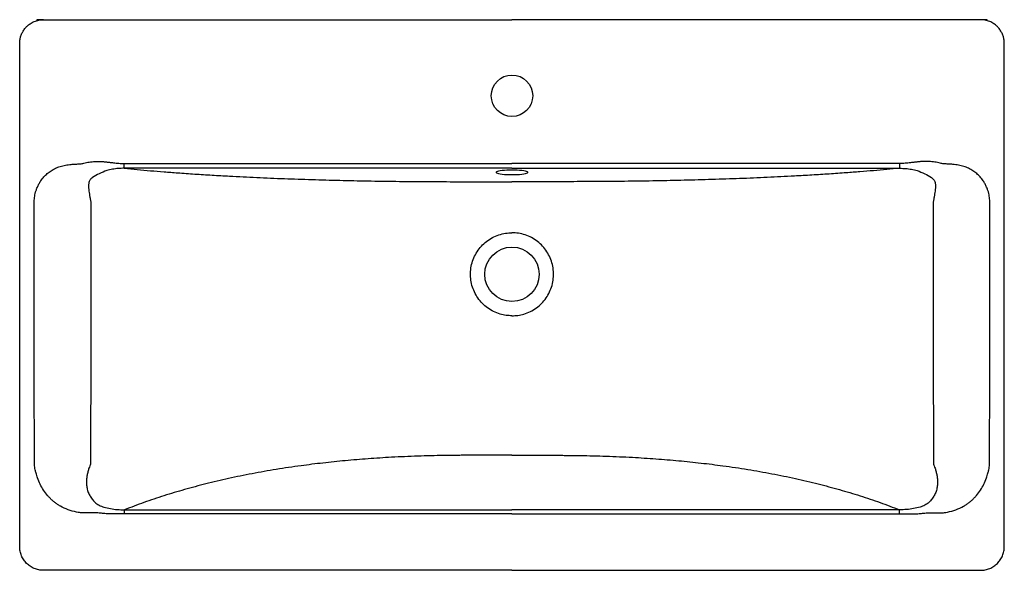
# Model space of a CAD drawing. Header units: millimetres. Extents: x 4242.261 to 4243.093, y 3065.61 to 3066.075.
import ezdxf

# ---------------------------------------------------------------- set-up
doc = ezdxf.new("R2010")
doc.units = ezdxf.units.MM
doc.layers.add('SANINDUSA', color=3, linetype='Continuous')

msp = doc.modelspace()

# ---------------------------------------------------------------- linework, layer by layer
at = {"layer": 'SANINDUSA'}
for p, q in [((4242.28074, 3066.07492), (4242.27524, 3066.07492)), ((4242.27524, 3066.07492), (4242.27524, 3066.07404)), ((4242.28074, 3066.07492), (4242.39383, 3066.07492)), ((4242.39383, 3066.07492), (4242.67674, 3066.07492)), ((4242.95966, 3066.07492), (4242.67674, 3066.07492)), ((4243.07274, 3066.07492), (4242.95966, 3066.07492)), ((4243.07824, 3066.07492), (4243.07274, 3066.07492)), ((4243.07824, 3066.07404), (4243.07824, 3066.07492)), ((4242.26074, 3065.62992), (4242.26074, 3066.05492)), ((4243.09274, 3065.62992), (4243.09274, 3066.05492)), ((4242.34915, 3065.9534), (4242.67674, 3065.9534)), ((4243.00433, 3065.9534), (4242.67674, 3065.9534)), ((4242.67674, 3065.94944), (4242.34915, 3065.94944)), ((4242.67674, 3065.94944), (4243.00433, 3065.94944)), ((4242.34935, 3065.66105), (4242.67674, 3065.66105)), ((4242.67674, 3065.65752), (4242.34935, 3065.65752)), ((4243.00413, 3065.66105), (4242.67674, 3065.66105)), ((4242.67674, 3065.65752), (4243.00413, 3065.65752)), ((4242.67674, 3065.60992), (4242.28074, 3065.60992)), ((4242.67674, 3065.60992), (4243.07274, 3065.60992))]:
    msp.add_line(p, q, dxfattribs=at)
at = {"layer": 'SANINDUSA', "flags": 128}
msp.add_lwpolyline([(4242.67674, 3065.94408), (4242.67896, 3065.9441), (4242.68112, 3065.94418), (4242.68317, 3065.9443), (4242.68503, 3065.94447), (4242.68667, 3065.94468), (4242.68804, 3065.94493), (4242.6891, 3065.9452), (4242.68983, 3065.9455), (4242.69019, 3065.9458), (4242.69019, 3065.94611), (4242.68983, 3065.94642), (4242.6891, 3065.94671), (4242.68804, 3065.94698), (4242.68667, 3065.94723), (4242.68503, 3065.94744), (4242.68317, 3065.94761), (4242.68112, 3065.94773), (4242.67896, 3065.94781), (4242.67674, 3065.94784), (4242.67452, 3065.94781), (4242.67236, 3065.94773), (4242.67032, 3065.94761), (4242.66845, 3065.94744), (4242.66681, 3065.94723), (4242.66544, 3065.94698), (4242.66438, 3065.94671), (4242.66365, 3065.94642), (4242.66329, 3065.94611), (4242.66329, 3065.9458), (4242.66365, 3065.9455), (4242.66438, 3065.9452), (4242.66544, 3065.94493), (4242.66681, 3065.94468), (4242.66845, 3065.94447), (4242.67032, 3065.9443), (4242.67236, 3065.94418), (4242.67452, 3065.9441), (4242.67674, 3065.94408)], dxfattribs=at)
at = {"layer": 'SANINDUSA'}
for centre, radius in [((4242.67674, 3066.01069), 0.0175), ((4242.67674, 3065.85992), 0.023)]:
    msp.add_circle(centre, radius, dxfattribs=at)
for points, knots in [([(4242.26074, 3066.05492), (4242.2608, 3066.05616), (4242.26089, 3066.05784), (4242.26136, 3066.05993), (4242.26175, 3066.06126), (4242.2623, 3066.06271), (4242.26306, 3066.06433), (4242.26401, 3066.06593), (4242.26519, 3066.06754), (4242.26657, 3066.06909), (4242.26812, 3066.07047), (4242.26973, 3066.07165), (4242.27133, 3066.0726), (4242.27376, 3066.07374), (4242.27688, 3066.07471), (4242.2795, 3066.07485), (4242.28074, 3066.07492)], [0, 0, 0, 0, 0.117409, 0.159744, 0.203673, 0.249206, 0.308321, 0.374515, 0.42682, 0.50011, 0.573395, 0.625703, 0.691892, 0.751013, 0.882589, 1, 1, 1, 1]), ([(4243.09274, 3066.05492), (4243.09268, 3066.05616), (4243.09259, 3066.05784), (4243.09212, 3066.05993), (4243.09173, 3066.06126), (4243.09118, 3066.06271), (4243.09042, 3066.06433), (4243.08947, 3066.06593), (4243.0883, 3066.06754), (4243.08691, 3066.06909), (4243.08536, 3066.07047), (4243.08375, 3066.07165), (4243.08215, 3066.0726), (4243.07972, 3066.07374), (4243.0766, 3066.07471), (4243.07398, 3066.07485), (4243.07274, 3066.07492)], [0, 0, 0, 0, 0.117409, 0.159744, 0.203673, 0.249206, 0.308321, 0.374515, 0.42682, 0.50011, 0.573395, 0.625703, 0.691892, 0.751013, 0.882589, 1, 1, 1, 1]), ([(4242.27304, 3065.92128), (4242.27312, 3065.92284), (4242.27329, 3065.92599), (4242.27433, 3065.93006), (4242.27561, 3065.93345), (4242.27696, 3065.93621), (4242.27875, 3065.93914), (4242.28106, 3065.94214), (4242.28351, 3065.94456), (4242.28564, 3065.94626), (4242.28733, 3065.94744), (4242.28912, 3065.94851), (4242.2916, 3065.9498), (4242.29499, 3065.95111), (4242.29943, 3065.95219), (4242.30386, 3065.95274), (4242.30802, 3065.95303), (4242.31165, 3065.95307), (4242.31543, 3065.95383), (4242.31957, 3065.9548), (4242.32311, 3065.95508), (4242.32551, 3065.95517), (4242.32667, 3065.95519), (4242.32785, 3065.95518), (4242.32905, 3065.95515), (4242.33027, 3065.9551), (4242.3315, 3065.95503), (4242.33265, 3065.95494), (4242.3337, 3065.95483), (4242.33472, 3065.95472), (4242.33593, 3065.95458), (4242.3374, 3065.95441), (4242.33915, 3065.95421), (4242.3419, 3065.95388), (4242.34526, 3065.95351), (4242.34796, 3065.95343), (4242.34915, 3065.9534)], [0, 0, 0, 0, 0.049786, 0.1004, 0.133009, 0.165508, 0.198183, 0.242407, 0.28589, 0.307616, 0.329456, 0.351509, 0.373871, 0.418636, 0.46693, 0.519444, 0.56062, 0.600143, 0.634645, 0.683499, 0.735495, 0.747657, 0.760009, 0.772554, 0.785299, 0.798248, 0.811403, 0.824771, 0.834938, 0.844914, 0.857798, 0.873589, 0.892287, 0.913892, 0.961796, 1, 1, 1, 1]), ([(4242.34915, 3065.94944), (4242.34915, 3065.94955), (4242.34915, 3065.94978), (4242.34915, 3065.95072), (4242.34915, 3065.95196), (4242.34915, 3065.95292), (4242.34915, 3065.9534)], [0, 0, 0, 0, 0.25, 0.5, 0.75, 1, 1, 1, 1]), ([(4243.08044, 3065.92128), (4243.08036, 3065.92284), (4243.08019, 3065.92599), (4243.07915, 3065.93006), (4243.07787, 3065.93345), (4243.07652, 3065.93621), (4243.07473, 3065.93914), (4243.07242, 3065.94214), (4243.06997, 3065.94456), (4243.06784, 3065.94626), (4243.06615, 3065.94744), (4243.06437, 3065.94851), (4243.06188, 3065.9498), (4243.05849, 3065.95111), (4243.05405, 3065.95219), (4243.04962, 3065.95274), (4243.04546, 3065.95303), (4243.04184, 3065.95307), (4243.03805, 3065.95383), (4243.03391, 3065.9548), (4243.03037, 3065.95508), (4243.02797, 3065.95517), (4243.02681, 3065.95519), (4243.02563, 3065.95518), (4243.02443, 3065.95515), (4243.02321, 3065.9551), (4243.02198, 3065.95503), (4243.02083, 3065.95494), (4243.01979, 3065.95483), (4243.01876, 3065.95472), (4243.01755, 3065.95458), (4243.01608, 3065.95441), (4243.01433, 3065.95421), (4243.01159, 3065.95388), (4243.00823, 3065.95351), (4243.00553, 3065.95343), (4243.00433, 3065.9534)], [0, 0, 0, 0, 0.049786, 0.1004, 0.133009, 0.165508, 0.198183, 0.242407, 0.28589, 0.307616, 0.329456, 0.351509, 0.373871, 0.418636, 0.46693, 0.519444, 0.56062, 0.600143, 0.634645, 0.683499, 0.735495, 0.747657, 0.760009, 0.772554, 0.785299, 0.798248, 0.811403, 0.824771, 0.834938, 0.844914, 0.857798, 0.873589, 0.892287, 0.913892, 0.961796, 1, 1, 1, 1]), ([(4243.00433, 3065.94944), (4243.00433, 3065.94955), (4243.00433, 3065.94978), (4243.00433, 3065.95072), (4243.00433, 3065.95196), (4243.00433, 3065.95292), (4243.00433, 3065.9534)], [0, 0, 0, 0, 0.25, 0.5, 0.75, 1, 1, 1, 1]), ([(4242.34915, 3065.94944), (4242.34745, 3065.94941), (4242.34407, 3065.94935), (4242.33914, 3065.94867), (4242.33372, 3065.94737), (4242.32803, 3065.94504), (4242.32351, 3065.94264), (4242.32095, 3065.94062), (4242.31975, 3065.93905), (4242.31894, 3065.93687), (4242.31877, 3065.93422), (4242.31909, 3065.93075), (4242.31967, 3065.9272), (4242.32035, 3065.92362), (4242.32062, 3065.92181), (4242.32076, 3065.92092)], [0, 0, 0, 0, 0.097002, 0.192414, 0.285739, 0.42007, 0.547186, 0.577057, 0.60633, 0.665427, 0.724458, 0.78292, 0.894697, 0.948415, 1, 1, 1, 1]), ([(4242.34915, 3065.94944), (4242.35278, 3065.94909), (4242.36003, 3065.94839), (4242.37123, 3065.94741), (4242.38265, 3065.94647), (4242.39511, 3065.94553), (4242.40862, 3065.94458), (4242.42323, 3065.94366), (4242.44064, 3065.94267), (4242.46098, 3065.94166), (4242.4842, 3065.94069), (4242.50761, 3065.9399), (4242.53113, 3065.93926), (4242.55484, 3065.93877), (4242.57885, 3065.93841), (4242.60314, 3065.9382), (4242.62767, 3065.93811), (4242.6522, 3065.93809), (4242.66856, 3065.93809), (4242.67674, 3065.9381)], [0, 0, 0, 0, 0.038442, 0.076884, 0.115486, 0.154088, 0.200741, 0.247411, 0.294065, 0.364917, 0.435773, 0.50542, 0.575139, 0.644874, 0.714542, 0.785867, 0.857225, 0.928622, 1, 1, 1, 1]), ([(4243.00433, 3065.94944), (4243.0007, 3065.94909), (4242.99345, 3065.94839), (4242.98225, 3065.94741), (4242.97083, 3065.94647), (4242.95838, 3065.94553), (4242.94486, 3065.94458), (4242.93025, 3065.94366), (4242.91284, 3065.94267), (4242.8925, 3065.94166), (4242.86929, 3065.94069), (4242.84587, 3065.9399), (4242.82235, 3065.93926), (4242.79864, 3065.93877), (4242.77463, 3065.93841), (4242.75034, 3065.9382), (4242.72581, 3065.93811), (4242.70128, 3065.93809), (4242.68492, 3065.93809), (4242.67674, 3065.9381)], [0, 0, 0, 0, 0.038442, 0.076884, 0.115486, 0.154088, 0.200741, 0.247411, 0.294065, 0.364917, 0.435773, 0.50542, 0.575139, 0.644874, 0.714542, 0.785867, 0.857225, 0.928622, 1, 1, 1, 1]), ([(4243.00433, 3065.94944), (4243.00603, 3065.94941), (4243.00941, 3065.94935), (4243.01434, 3065.94867), (4243.01976, 3065.94737), (4243.02546, 3065.94504), (4243.02997, 3065.94264), (4243.03253, 3065.94062), (4243.03373, 3065.93905), (4243.03454, 3065.93687), (4243.03471, 3065.93422), (4243.03439, 3065.93075), (4243.03381, 3065.9272), (4243.03313, 3065.92362), (4243.03286, 3065.92181), (4243.03273, 3065.92092)], [0, 0, 0, 0, 0.097002, 0.192414, 0.285739, 0.42007, 0.547186, 0.577057, 0.60633, 0.665427, 0.724458, 0.78292, 0.894697, 0.948415, 1, 1, 1, 1]), ([(4242.27325, 3065.69941), (4242.27323, 3065.70479), (4242.27319, 3065.71509), (4242.27314, 3065.72987), (4242.27309, 3065.74328), (4242.27305, 3065.75532), (4242.27302, 3065.766), (4242.27299, 3065.77449), (4242.27297, 3065.78106), (4242.27296, 3065.7858), (4242.27296, 3065.79012), (4242.27295, 3065.79459), (4242.27295, 3065.79993), (4242.27294, 3065.80639), (4242.27294, 3065.81389), (4242.27294, 3065.82244), (4242.27294, 3065.83201), (4242.27294, 3065.84265), (4242.27294, 3065.8525), (4242.27294, 3065.86088), (4242.27294, 3065.86707), (4242.27294, 3065.87225), (4242.27294, 3065.87641), (4242.27294, 3065.87933), (4242.27294, 3065.88212), (4242.27294, 3065.88508), (4242.27294, 3065.88874), (4242.27294, 3065.89228), (4242.27294, 3065.89569), (4242.27295, 3065.89897), (4242.27296, 3065.90212), (4242.27297, 3065.90707), (4242.27299, 3065.91345), (4242.27302, 3065.91881), (4242.27304, 3065.92128)], [0, 0, 0, 0, 0.072749, 0.139341, 0.199776, 0.254053, 0.302173, 0.344136, 0.368927, 0.390925, 0.408275, 0.427325, 0.451397, 0.480491, 0.514607, 0.552912, 0.596041, 0.643992, 0.696767, 0.729289, 0.757208, 0.780543, 0.799292, 0.813456, 0.81998, 0.837032, 0.853549, 0.86949, 0.884854, 0.899643, 0.913854, 0.92749, 0.966591, 1, 1, 1, 1]), ([(4242.32076, 3065.92092), (4242.32077, 3065.90873), (4242.32078, 3065.88419), (4242.32077, 3065.84734), (4242.32079, 3065.80424), (4242.32073, 3065.755), (4242.32065, 3065.71807), (4242.32061, 3065.69959)], [0, 0, 0, 0, 0.165327, 0.332542, 0.499542, 0.749494, 1, 1, 1, 1]), ([(4243.03273, 3065.92092), (4243.03272, 3065.90873), (4243.0327, 3065.88419), (4243.03271, 3065.84734), (4243.0327, 3065.80424), (4243.03275, 3065.755), (4243.03283, 3065.71807), (4243.03287, 3065.69959)], [0, 0, 0, 0, 0.165327, 0.332542, 0.499542, 0.749494, 1, 1, 1, 1]), ([(4243.08023, 3065.69941), (4243.08025, 3065.70479), (4243.08029, 3065.71509), (4243.08034, 3065.72987), (4243.08039, 3065.74328), (4243.08043, 3065.75532), (4243.08047, 3065.766), (4243.08049, 3065.77449), (4243.08051, 3065.78106), (4243.08052, 3065.7858), (4243.08053, 3065.79012), (4243.08053, 3065.79459), (4243.08053, 3065.79993), (4243.08054, 3065.80639), (4243.08054, 3065.81389), (4243.08054, 3065.82244), (4243.08054, 3065.83201), (4243.08054, 3065.84265), (4243.08055, 3065.8525), (4243.08055, 3065.86088), (4243.08055, 3065.86707), (4243.08055, 3065.87225), (4243.08055, 3065.87641), (4243.08055, 3065.87933), (4243.08055, 3065.88212), (4243.08055, 3065.88508), (4243.08054, 3065.88874), (4243.08054, 3065.89228), (4243.08054, 3065.89569), (4243.08053, 3065.89897), (4243.08053, 3065.90212), (4243.08051, 3065.90707), (4243.08049, 3065.91345), (4243.08046, 3065.91881), (4243.08044, 3065.92128)], [0, 0, 0, 0, 0.072749, 0.139341, 0.199776, 0.254053, 0.302173, 0.344136, 0.368927, 0.390925, 0.408275, 0.427325, 0.451397, 0.480491, 0.514607, 0.552912, 0.596041, 0.643992, 0.696767, 0.729289, 0.757208, 0.780543, 0.799292, 0.813456, 0.81998, 0.837032, 0.853549, 0.86949, 0.884854, 0.899643, 0.913854, 0.92749, 0.966591, 1, 1, 1, 1]), ([(4242.67674, 3065.82484), (4242.67505, 3065.82491), (4242.67167, 3065.82506), (4242.66643, 3065.82625), (4242.66117, 3065.8283), (4242.65608, 3065.83136), (4242.65158, 3065.83524), (4242.64778, 3065.83981), (4242.64483, 3065.84496), (4242.64276, 3065.85053), (4242.64168, 3065.85637), (4242.64157, 3065.8623), (4242.64248, 3065.86817), (4242.64434, 3065.87381), (4242.64714, 3065.87904), (4242.65076, 3065.88375), (4242.65514, 3065.88776), (4242.66011, 3065.89101), (4242.66557, 3065.89333), (4242.67117, 3065.89475), (4242.67494, 3065.89492), (4242.67674, 3065.895)], [0, 0, 0, 0, 0.045997, 0.091994, 0.1457, 0.199406, 0.253105, 0.306803, 0.360497, 0.414191, 0.467872, 0.521554, 0.575233, 0.628912, 0.682591, 0.73627, 0.789956, 0.843641, 0.897335, 0.951029, 1, 1, 1, 1]), ([(4242.67674, 3065.82484), (4242.67843, 3065.82491), (4242.68181, 3065.82506), (4242.68705, 3065.82625), (4242.69231, 3065.8283), (4242.69741, 3065.83136), (4242.7019, 3065.83524), (4242.7057, 3065.83981), (4242.70865, 3065.84496), (4242.71072, 3065.85053), (4242.71181, 3065.85637), (4242.71192, 3065.8623), (4242.71101, 3065.86817), (4242.70914, 3065.87381), (4242.70634, 3065.87904), (4242.70272, 3065.88375), (4242.69835, 3065.88776), (4242.69337, 3065.89101), (4242.68791, 3065.89333), (4242.68231, 3065.89475), (4242.67854, 3065.89492), (4242.67674, 3065.895)], [0, 0, 0, 0, 0.045997, 0.091994, 0.1457, 0.199406, 0.253105, 0.306803, 0.360497, 0.414191, 0.467872, 0.521554, 0.575233, 0.628912, 0.682591, 0.73627, 0.789956, 0.843641, 0.897335, 0.951029, 1, 1, 1, 1]), ([(4242.67674, 3065.70707), (4242.67363, 3065.70707), (4242.6677, 3065.70707), (4242.65929, 3065.70706), (4242.65181, 3065.70706), (4242.64526, 3065.70705), (4242.6404, 3065.70704), (4242.63699, 3065.70703), (4242.6348, 3065.70702), (4242.63284, 3065.70701), (4242.63073, 3065.707), (4242.62825, 3065.70699), (4242.62531, 3065.70696), (4242.62223, 3065.70693), (4242.61282, 3065.70679), (4242.59702, 3065.70639), (4242.57568, 3065.70544), (4242.55526, 3065.70414), (4242.53594, 3065.70254), (4242.51704, 3065.70059), (4242.49756, 3065.69816), (4242.47756, 3065.69519), (4242.45712, 3065.6916), (4242.43725, 3065.68752), (4242.41821, 3065.68303), (4242.39997, 3065.67815), (4242.38254, 3065.6729), (4242.36557, 3065.66723), (4242.35477, 3065.66311), (4242.34935, 3065.66105)], [0, 0, 0, 0, 0.026706, 0.050746, 0.072119, 0.090826, 0.106866, 0.113767, 0.120024, 0.125639, 0.130611, 0.138099, 0.146923, 0.155746, 0.164568, 0.227584, 0.291343, 0.348203, 0.404203, 0.459437, 0.514001, 0.576846, 0.639122, 0.701001, 0.762659, 0.821662, 0.880783, 0.940178, 1, 1, 1, 1]), ([(4242.67674, 3065.70707), (4242.67986, 3065.70707), (4242.68578, 3065.70707), (4242.69419, 3065.70706), (4242.70167, 3065.70706), (4242.70822, 3065.70705), (4242.71308, 3065.70704), (4242.71649, 3065.70703), (4242.71868, 3065.70702), (4242.72064, 3065.70701), (4242.72275, 3065.707), (4242.72524, 3065.70699), (4242.72817, 3065.70696), (4242.73125, 3065.70693), (4242.74066, 3065.70679), (4242.75646, 3065.70639), (4242.7778, 3065.70544), (4242.79823, 3065.70414), (4242.81754, 3065.70254), (4242.83644, 3065.70059), (4242.85592, 3065.69816), (4242.87592, 3065.69519), (4242.89636, 3065.6916), (4242.91624, 3065.68752), (4242.93528, 3065.68303), (4242.95351, 3065.67815), (4242.97095, 3065.6729), (4242.98791, 3065.66723), (4242.99871, 3065.66311), (4243.00413, 3065.66105)], [0, 0, 0, 0, 0.026706, 0.050746, 0.072119, 0.090826, 0.106866, 0.113767, 0.120024, 0.125639, 0.130611, 0.138099, 0.146923, 0.155746, 0.164568, 0.227584, 0.291343, 0.348203, 0.404203, 0.459437, 0.514001, 0.576846, 0.639122, 0.701001, 0.762659, 0.821662, 0.880783, 0.940178, 1, 1, 1, 1]), ([(4242.34935, 3065.65752), (4242.34878, 3065.65751), (4242.34718, 3065.65751), (4242.34468, 3065.65749), (4242.34205, 3065.65747), (4242.33962, 3065.65748), (4242.3373, 3065.65753), (4242.33494, 3065.65764), (4242.33275, 3065.65779), (4242.33073, 3065.65801), (4242.3288, 3065.65821), (4242.32698, 3065.65833), (4242.32525, 3065.65838), (4242.32339, 3065.65838), (4242.32124, 3065.65838), (4242.31895, 3065.65836), (4242.31688, 3065.65838), (4242.315, 3065.65841), (4242.31319, 3065.6585), (4242.31111, 3065.65864), (4242.30723, 3065.65939), (4242.30166, 3065.66086), (4242.29633, 3065.66332), (4242.29268, 3065.66557), (4242.29038, 3065.66723), (4242.2882, 3065.66904), (4242.28613, 3065.67102), (4242.28356, 3065.67383), (4242.2807, 3065.67763), (4242.27789, 3065.68258), (4242.27586, 3065.68741), (4242.27475, 3065.69152), (4242.27384, 3065.69453), (4242.27335, 3065.69701), (4242.27329, 3065.69862), (4242.27325, 3065.69941)], [0, 0, 0, 0, 0.017306, 0.048968, 0.076181, 0.097431, 0.123072, 0.14704, 0.169352, 0.190023, 0.209077, 0.22852, 0.245587, 0.261774, 0.285328, 0.311155, 0.331468, 0.34868, 0.368393, 0.386713, 0.412278, 0.488674, 0.561731, 0.590509, 0.619222, 0.648014, 0.677022, 0.706383, 0.764017, 0.821496, 0.879737, 0.923194, 0.951106, 0.975917, 1, 1, 1, 1]), ([(4242.32061, 3065.69959), (4242.32044, 3065.69906), (4242.32005, 3065.69787), (4242.31908, 3065.69586), (4242.31839, 3065.69318), (4242.31769, 3065.69022), (4242.31724, 3065.68701), (4242.31715, 3065.6836), (4242.31743, 3065.68004), (4242.31826, 3065.67652), (4242.3198, 3065.67316), (4242.32179, 3065.67), (4242.32437, 3065.66712), (4242.32719, 3065.66517), (4242.32981, 3065.66394), (4242.33299, 3065.66292), (4242.33745, 3065.66192), (4242.34327, 3065.66111), (4242.34729, 3065.66107), (4242.34935, 3065.66105)], [0, 0, 0, 0, 0.027224, 0.061434, 0.11273, 0.163609, 0.21373, 0.27515, 0.334418, 0.394423, 0.456652, 0.518829, 0.581854, 0.649309, 0.684804, 0.720665, 0.808537, 0.902172, 1, 1, 1, 1]), ([(4243.03287, 3065.69959), (4243.03304, 3065.69906), (4243.03343, 3065.69787), (4243.0344, 3065.69586), (4243.03509, 3065.69318), (4243.03579, 3065.69022), (4243.03625, 3065.68701), (4243.03633, 3065.6836), (4243.03606, 3065.68004), (4243.03522, 3065.67652), (4243.03368, 3065.67316), (4243.03169, 3065.67), (4243.02911, 3065.66712), (4243.02629, 3065.66517), (4243.02367, 3065.66394), (4243.02049, 3065.66292), (4243.01603, 3065.66192), (4243.01021, 3065.66111), (4243.00619, 3065.66107), (4243.00413, 3065.66105)], [0, 0, 0, 0, 0.027224, 0.061434, 0.11273, 0.163609, 0.21373, 0.27515, 0.334418, 0.394423, 0.456652, 0.518829, 0.581854, 0.649309, 0.684804, 0.720665, 0.808537, 0.902172, 1, 1, 1, 1]), ([(4243.00413, 3065.65752), (4243.0047, 3065.65751), (4243.00631, 3065.65751), (4243.0088, 3065.65749), (4243.01143, 3065.65747), (4243.01386, 3065.65748), (4243.01618, 3065.65753), (4243.01854, 3065.65764), (4243.02073, 3065.65779), (4243.02275, 3065.65801), (4243.02468, 3065.65821), (4243.0265, 3065.65833), (4243.02823, 3065.65838), (4243.03009, 3065.65838), (4243.03224, 3065.65838), (4243.03453, 3065.65836), (4243.03661, 3065.65838), (4243.03848, 3065.65841), (4243.04029, 3065.6585), (4243.04237, 3065.65864), (4243.04625, 3065.65939), (4243.05182, 3065.66086), (4243.05716, 3065.66332), (4243.0608, 3065.66557), (4243.0631, 3065.66723), (4243.06528, 3065.66904), (4243.06735, 3065.67102), (4243.06992, 3065.67383), (4243.07278, 3065.67763), (4243.07559, 3065.68258), (4243.07762, 3065.68741), (4243.07873, 3065.69152), (4243.07964, 3065.69453), (4243.08013, 3065.69701), (4243.0802, 3065.69862), (4243.08023, 3065.69941)], [0, 0, 0, 0, 0.017306, 0.048968, 0.076181, 0.097431, 0.123072, 0.14704, 0.169352, 0.190023, 0.209077, 0.22852, 0.245587, 0.261774, 0.285328, 0.311155, 0.331468, 0.34868, 0.368393, 0.386713, 0.412278, 0.488674, 0.561731, 0.590509, 0.619222, 0.648014, 0.677022, 0.706383, 0.764017, 0.821496, 0.879737, 0.923194, 0.951106, 0.975917, 1, 1, 1, 1]), ([(4242.34935, 3065.65752), (4242.34935, 3065.65788), (4242.34935, 3065.6586), (4242.34935, 3065.6596), (4242.34935, 3065.66047), (4242.34935, 3065.66085), (4242.34935, 3065.66105)], [0, 0, 0, 0, 0.249999, 0.499999, 0.75, 1, 1, 1, 1]), ([(4243.00413, 3065.65752), (4243.00413, 3065.65788), (4243.00413, 3065.6586), (4243.00413, 3065.6596), (4243.00413, 3065.66047), (4243.00413, 3065.66085), (4243.00413, 3065.66105)], [0, 0, 0, 0, 0.249999, 0.499999, 0.75, 1, 1, 1, 1]), ([(4242.28074, 3065.60992), (4242.27943, 3065.60999), (4242.27681, 3065.61014), (4242.27304, 3065.61133), (4242.26956, 3065.61318), (4242.26651, 3065.61569), (4242.264, 3065.61874), (4242.26215, 3065.62222), (4242.26096, 3065.62599), (4242.26082, 3065.62861), (4242.26074, 3065.62992)], [0, 0, 0, 0, 0.125, 0.25, 0.375, 0.499999, 0.625, 0.75, 0.875, 1, 1, 1, 1]), ([(4243.07274, 3065.60992), (4243.07405, 3065.60999), (4243.07667, 3065.61014), (4243.08044, 3065.61133), (4243.08392, 3065.61318), (4243.08697, 3065.61569), (4243.08948, 3065.61874), (4243.09133, 3065.62222), (4243.09252, 3065.62599), (4243.09267, 3065.62861), (4243.09274, 3065.62992)], [0, 0, 0, 0, 0.125, 0.25, 0.375, 0.499999, 0.625, 0.75, 0.875, 1, 1, 1, 1])]:
    msp.add_open_spline(points, degree=3, knots=knots, dxfattribs=at)

doc.saveas('drawing.dxf')
